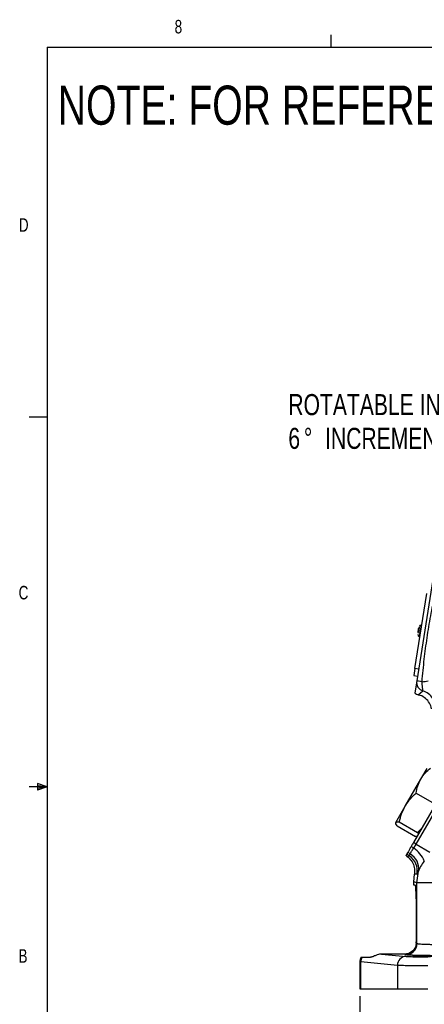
# Model space of a CAD drawing. Header units: inches. Extents: x 0.4 to 16.6, y 0.2 to 10.8.
# Tile 2 of 12: x 0.4 to 3.2, y 4 to 10.8. Entities that reach past the tile are written whole.
import ezdxf

# ---------------------------------------------------------------- set-up
doc = ezdxf.new("R2010")
doc.units = ezdxf.units.IN
doc.header["$MEASUREMENT"] = 0
doc.layers.add('BORDER', color=7, linetype='Continuous', lineweight=25)
doc.layers.add('SLD-0', color=7, linetype='Continuous', lineweight=25)
doc.styles.add('SLDTEXTSTYLE0', font='TXT', dxfattribs={"width": 0.75})
doc.dimstyles.new('SLDDIMSTYLE0', dxfattribs={"dimtxt": 0.145833, "dimasz": 0.13, "dimexe": 0, "dimexo": 0.0625, "dimgap": 0.036458, "dimtad": 0, "dimtih": 1, "dimtoh": 1, "dimdec": 1, "dimlfac": 2, "dimrnd": 1e-09, "dimzin": 12, "dimdsep": 46, "dimtxsty": 'SLDTEXTSTYLE0', "dimsah": 1, "dimcen": 0.09, "dimadec": 0, "dimazin": 3, "dimtfac": 1, "dimtdec": 1, "dimtofl": 0, "dimtmove": 0, "dimatfit": 3, "dimfxl": 0, "dimfrac": 2, "dimtolj": 1, "dimtzin": 12, "dimarcsym": 0})

# ---------------------------------------------------------------- blocks, each defined once
blk = doc.blocks.new('_D_2')
at = {"layer": 'SLD-0', "color": 7}
for p, q in [((4.7592, 4.1825), (4.7592, 3.5541)), ((2.7924, 4.0677), (2.7924, 3.5541)), ((2.7924, 3.6791), (3.4659, 3.6791)), ((3.638, 3.6791), (3.5936, 3.6791)), ((3.5936, 3.6791), (3.5936, 3.4474)), ((3.9612, 3.6791), (4.0056, 3.6791)), ((4.0056, 3.6791), (4.0056, 3.4474)), ((4.7592, 3.6791), (4.1333, 3.6791)), ((3.5936, 3.4474), (3.638, 3.4474)), ((4.0056, 3.4474), (3.9612, 3.4474))]:
    blk.add_line(p, q, dxfattribs=at)
for points in [[(2.7924, 3.6791), (2.9224, 3.6591), (2.9224, 3.6991)], [(4.7592, 3.6791), (4.6292, 3.6991), (4.6292, 3.6591)]]:
    blk.add_solid(points, dxfattribs=at)
at = {"layer": 'SLD-0', "color": 7, "char_height": 0.14583, "attachment_point": 1, "style": 'SLDTEXTSTYLE0'}
for s, insert in [('3.9', (3.665, 3.8966)), ('100', (3.638, 3.6353))]:
    blk.add_mtext(s, dxfattribs=dict(at, insert=insert))
blk = doc.blocks.new('SW_NOTE_0_1')
at = {"layer": 'SLD-0', "color": 0, "attachment_point": 1, "style": 'SLDTEXTSTYLE0'}
for s, insert, char_height in [('ROTATABLE IN', (-1.4471, 0.2859), 0.145833), ('6', (-1.4471, 0.0521), 0.1458), ('%%d', (-1.3394, 0.0521), 0.14583), ('INCREMENTS', (-1.192, 0.0521), 0.14583)]:
    blk.add_mtext(s, dxfattribs=dict(at, insert=insert, char_height=char_height))

msp = doc.modelspace()

# ---------------------------------------------------------------- linework, layer by layer
at = {"color": 7, "linetype": 'Continuous', "lineweight": 25}
for p, q in [((3.2989, 6.955), (3.1876, 6.2523)), ((3.1758, 6.3382), (3.258, 6.8567)), ((3.2232, 6.6372), (3.2175, 6.6381)), ((3.1987, 6.6151), (3.1944, 6.588)), ((3.1944, 6.588), (3.2149, 6.5847)), ((3.2036, 6.6144), (3.1987, 6.6151)), ((3.2052, 6.5603), (3.2109, 6.5594)), ((3.1758, 6.3382), (3.168, 6.2888)), ((3.168, 6.2888), (3.1927, 6.2849)), ((3.2005, 6.3343), (3.1758, 6.3382)), ((3.1876, 6.2523), (3.1742, 6.1681)), ((3.2246, 6.2464), (3.1876, 6.2523)), ((3.1986, 6.156), (3.2311, 6.1827)), ((3.2162, 5.5714), (3.2592, 5.6459)), ((3.1083, 5.3845), (3.2162, 5.5714)), ((3.4021, 5.543), (3.165, 5.1322)), ((3.183, 5.4751), (3.3098, 5.4019)), ((3.1846, 5.1209), (3.4029, 5.4991)), ((3.0425, 5.2706), (3.1083, 5.3845)), ((3.0672, 5.2746), (3.194, 5.2014)), ((3.0515, 5.2473), (3.1783, 5.1741)), ((3.2209, 5.229), (3.194, 5.2014)), ((3.194, 5.2014), (3.1996, 5.1922)), ((3.1846, 5.1209), (3.165, 5.1322)), ((3.167, 5.0937), (3.1846, 5.1209)), ((3.189, 5.1738), (3.1783, 5.1741)), ((3.1846, 5.1209), (3.2794, 5.0662)), ((3.12, 5.0371), (3.1132, 5.0426)), ((3.12, 5.0371), (3.1362, 5.0404)), ((3.1667, 4.8601), (3.1713, 4.9135)), ((3.1898, 4.9131), (3.1713, 4.9135)), ((3.1891, 4.854), (3.1997, 4.9343)), ((3.1891, 4.854), (3.1667, 4.8601)), ((3.1667, 4.8377), (3.1667, 4.8601)), ((3.1891, 4.4327), (3.1891, 4.854)), ((3.3765, 4.854), (3.1891, 4.854)), ((3.1777, 4.8377), (3.1667, 4.8377)), ((3.1859, 4.5252), (3.1859, 4.6502)), ((3.1849, 4.4352), (3.1891, 4.4327)), ((2.7924, 4.3059), (2.7924, 4.1177)), ((2.8005, 4.3046), (2.7924, 4.3057)), ((3.0535, 4.2809), (2.8005, 4.3046)), ((2.8005, 4.1177), (2.8005, 4.3046)), ((2.8099, 4.3377), (2.8682, 4.3377)), ((2.9434, 4.3593), (3.1137, 4.3434)), ((3.1035, 4.3593), (2.9434, 4.3593)), ((3.1112, 4.3547), (3.1035, 4.3593)), ((3.0535, 4.2809), (3.0535, 4.1177)), ((2.7924, 4.1177), (2.8005, 4.1177)), ((2.8005, 4.1177), (3.0535, 4.1177)), ((3.0535, 4.1177), (3.2654, 4.1177))]:
    msp.add_line(p, q, dxfattribs=at)
at = {"color": 8, "linetype": 'Continuous', "lineweight": 25}
msp.add_line((3.2175, 6.6381), (3.2052, 6.5603), dxfattribs=at)
at = {"color": 7, "linetype": 'Continuous', "lineweight": 25}
for centre, radius, start, end in [((3.216, 6.6282), 0.01, 81, 171), ((3.2068, 6.5702), 0.01, 171, 261), ((3.2493, 6.2425), 0.0625, 171.04677, 253.03048), ((3.1708, 5.0924), 0.0625, 216.48108, 236.38951), ((3.1831, 5.1116), 0.0713, 218.62537, 234.94991), ((3.0885, 4.9539), 0.1129, 349.98635, 61.60993), ((3.2596, 5.2434), 0.176, 231.3916, 238.25744), ((3.0558, 4.9271), 0.2003, 22.76874, 56.28781), ((3.0669, 4.9362), 0.1251, 349.35075, 56.35504), ((3.1111, 4.4328), 0.0781, 270.09405, 359.94087), ((2.8651, 4.3042), 0.0646, 148.71865, 179.65126), ((3.1154, 4.2815), 0.0619, 91.55936, 180.57641)]:
    msp.add_arc(centre, radius, start, end, dxfattribs=at)
at = {"color": 8, "linetype": 'Continuous', "lineweight": 25}
for centre, radius, start, end in [((3.1524, 6.9524), 0.7096, 275.84321, 279.31965), ((3.1946, 6.0631), 0.1251, 32.70024, 73.04598)]:
    msp.add_arc(centre, radius, start, end, dxfattribs=at)
at = {"color": 7, "linetype": 'Continuous', "lineweight": 25}
for centre, major_axis, ratio, start_param, end_param in [((3.2137, 6.2167), (-0.0506, -0.0368), 0.999315, 0.259886, 0.698804), ((3.1777, 4.6502), (0, 0.1875), 0.043661, 4.712389, 6.283185), ((3.1777, 4.5252), (0, 0.1875), 0.043661, 4.211845, 4.712389)]:
    msp.add_ellipse(centre, major_axis=major_axis, ratio=ratio, start_param=start_param, end_param=end_param, dxfattribs=at)
msp.add_ellipse((3.2631, 4.3442), major_axis=(0.1055, 0), ratio=0.026186, dxfattribs=at)
for points, knots in [([(3.2246, 6.2464), (3.2295, 6.2987), (3.2388, 6.4005), (3.2595, 6.5525), (3.284, 6.7024), (3.3048, 6.8024), (3.3152, 6.8524)], [0, 0, 0, 0, 0.257055, 0.500157, 0.750034, 1, 1, 1, 1]), ([(3.2055, 6.6258), (3.2051, 6.6236), (3.2046, 6.6202), (3.2035, 6.6137), (3.2027, 6.6081), (3.2017, 6.6023), (3.2009, 6.5967), (3.2003, 6.5935), (3.2001, 6.5921)], [0, 0, 0, 0, 0.278738, 0.430263, 0.582055, 0.733579, 0.885372, 1, 1, 1, 1]), ([(3.1969, 6.5719), (3.1969, 6.5718), (3.1969, 6.5717), (3.197, 6.5726), (3.1971, 6.5729)], [0, 0, 0, 0, 0.658648, 1, 1, 1, 1]), ([(3.2311, 6.1827), (3.2311, 6.1831), (3.2312, 6.1837), (3.2308, 6.1878), (3.23, 6.1939), (3.2289, 6.2019), (3.2278, 6.2117), (3.2266, 6.2227), (3.2255, 6.2346), (3.2249, 6.2425), (3.2246, 6.2464)], [0, 0, 0, 0, 0.124898, 0.249999, 0.369229, 0.500045, 0.61697, 0.749972, 0.877544, 1, 1, 1, 1]), ([(3.291, 6.0593), (3.2869, 6.0728), (3.2786, 6.0998), (3.2501, 6.1322), (3.2214, 6.1494), (3.2033, 6.1546), (3.1986, 6.156)], [0, 0, 0, 0, 0.298623, 0.597248, 0.895814, 1, 1, 1, 1]), ([(3.2162, 5.5714), (3.2174, 5.5734), (3.2265, 5.5889), (3.2471, 5.6161), (3.271, 5.6375), (3.283, 5.6483)], [0, 0, 0, 0, 0.0701, 0.53079, 1, 1, 1, 1]), ([(3.183, 5.4751), (3.1864, 5.4918), (3.1933, 5.5257), (3.2085, 5.5561), (3.2162, 5.5714)], [0, 0, 0, 0, 0.495458, 1, 1, 1, 1]), ([(3.1083, 5.3845), (3.1097, 5.3869), (3.1202, 5.4048), (3.1435, 5.4366), (3.1697, 5.4622), (3.183, 5.4751)], [0, 0, 0, 0, 0.070094, 0.530786, 1, 1, 1, 1]), ([(3.0672, 5.2746), (3.0719, 5.2936), (3.0814, 5.3319), (3.0993, 5.3669), (3.1083, 5.3845)], [0, 0, 0, 0, 0.495458, 1, 1, 1, 1]), ([(3.0515, 5.2473), (3.0481, 5.2522), (3.0412, 5.2622), (3.0421, 5.2678), (3.0425, 5.2706)], [0, 0, 0, 0, 0.495458, 1, 1, 1, 1]), ([(3.0425, 5.2706), (3.0428, 5.271), (3.0443, 5.2733), (3.0507, 5.2758), (3.0617, 5.275), (3.0672, 5.2746)], [0, 0, 0, 0, 0.070098, 0.530789, 1, 1, 1, 1]), ([(3.165, 5.1322), (3.163, 5.1288), (3.1594, 5.1226), (3.1543, 5.1138), (3.1513, 5.1085), (3.1498, 5.1059)], [0, 0, 0, 0, 0.385526, 0.691234, 1, 1, 1, 1]), ([(3.1205, 5.0552), (3.1203, 5.0548), (3.1194, 5.0533), (3.1181, 5.0509), (3.1159, 5.0471), (3.1143, 5.0444), (3.1132, 5.0426)], [0, 0, 0, 0, 0.107866, 0.323599, 0.539332, 1, 1, 1, 1]), ([(3.1274, 5.0671), (3.1261, 5.0649), (3.1236, 5.0606), (3.1213, 5.0565), (3.1208, 5.0557), (3.1205, 5.0552)], [0, 0, 0, 0, 0.328063, 0.659055, 1, 1, 1, 1]), ([(3.1498, 5.1059), (3.1476, 5.102), (3.141, 5.0906), (3.133, 5.0769), (3.1289, 5.0697), (3.1274, 5.0671)], [0, 0, 0, 0, 0.245745, 0.730098, 1, 1, 1, 1]), ([(3.1362, 5.0404), (3.1367, 5.041), (3.1377, 5.0422), (3.1407, 5.0496), (3.1422, 5.0532)], [0, 0, 0, 0, 0.502194, 1, 1, 1, 1]), ([(3.1422, 5.0532), (3.1434, 5.056), (3.1459, 5.0617), (3.1537, 5.0748), (3.1618, 5.0863), (3.167, 5.0937)], [0, 0, 0, 0, 0.2604, 0.523279, 1, 1, 1, 1]), ([(3.12, 5.0371), (3.1307, 5.0278), (3.1522, 5.0094), (3.1703, 4.9703), (3.1745, 4.9371), (3.172, 4.9183), (3.1713, 4.9135)], [0, 0, 0, 0, 0.298576, 0.597161, 0.895543, 1, 1, 1, 1]), ([(3.2405, 5.0046), (3.2311, 4.9912), (3.2128, 4.9652), (3.2039, 4.9444), (3.1997, 4.9343)], [0, 0, 0, 0, 0.515161, 1, 1, 1, 1]), ([(3.1997, 4.9343), (3.1973, 4.9281), (3.1928, 4.9157), (3.1908, 4.914), (3.1898, 4.9131)], [0, 0, 0, 0, 0.500887, 1, 1, 1, 1]), ([(3.1849, 4.4352), (3.1835, 4.4257), (3.1804, 4.4046), (3.1617, 4.3801), (3.1393, 4.3659), (3.118, 4.36), (3.108, 4.3595), (3.1035, 4.3593)], [0, 0, 0, 0, 0.228295, 0.50916, 0.794211, 0.909374, 1, 1, 1, 1]), ([(3.1891, 4.4327), (3.1899, 4.4323), (3.1913, 4.4317), (3.1972, 4.4309), (3.2066, 4.43), (3.222, 4.429), (3.2464, 4.4279), (3.2751, 4.4271), (3.3076, 4.4265), (3.3418, 4.4261), (3.365, 4.426), (3.3765, 4.426)], [0, 0, 0, 0, 0.094441, 0.174707, 0.240789, 0.376634, 0.500195, 0.629985, 0.756546, 0.879883, 1, 1, 1, 1]), ([(2.8012, 4.3377), (2.7986, 4.3325), (2.7935, 4.3224), (2.7928, 4.3111), (2.7924, 4.3057)], [0, 0, 0, 0, 0.517869, 1, 1, 1, 1]), ([(2.8012, 4.3377), (2.8015, 4.3377), (2.8019, 4.3377), (2.8048, 4.3377), (2.8082, 4.3377), (2.8099, 4.3377)], [0, 0, 0, 0, 0.311383, 0.654131, 1, 1, 1, 1]), ([(2.9434, 4.3593), (2.9389, 4.359), (2.9283, 4.3584), (2.9106, 4.3534), (2.8898, 4.3445), (2.8763, 4.3383), (2.8698, 4.3378), (2.8682, 4.3377)], [0, 0, 0, 0, 0.108191, 0.255469, 0.490158, 0.869279, 1, 1, 1, 1]), ([(3.3765, 4.3481), (3.3607, 4.3481), (3.3282, 4.3481), (3.2799, 4.3485), (3.2334, 4.3491), (3.1916, 4.3499), (3.1572, 4.351), (3.1319, 4.3522), (3.1158, 4.3534), (3.1127, 4.3543), (3.1112, 4.3547)], [0, 0, 0, 0, 0.1169641, 0.2405405, 0.3689583, 0.4999461, 0.6309427, 0.7593852, 0.8829968, 1, 1, 1, 1]), ([(3.1137, 4.3434), (3.1197, 4.3429), (3.1319, 4.3421), (3.1686, 4.3411), (3.2147, 4.3405), (3.2488, 4.3404), (3.2654, 4.3403)], [0, 0, 0, 0, 0.243335, 0.500047, 0.756732, 1, 1, 1, 1]), ([(3.2654, 4.2779), (3.242, 4.2779), (3.2106, 4.278), (3.174, 4.2782), (3.1524, 4.2784), (3.1208, 4.2788), (3.0909, 4.2794), (3.066, 4.2802), (3.0578, 4.2806), (3.0535, 4.2809)], [0, 0, 0, 0, 0.244944, 0.32894, 0.413956, 0.499993, 0.729659, 0.859828, 1, 1, 1, 1])]:
    msp.add_open_spline(points, degree=3, knots=knots, dxfattribs=at)
at = {"layer": 'BORDER'}
for p, q in [((2.5948, 10.6421), (2.5948, 10.7269)), ((0.6263, 10.6421), (16.3763, 10.6421)), ((0.6263, 10.6421), (0.6263, 0.3921)), ((0.6263, 8.0796), (0.5013, 8.0796)), ((0.5591, 5.5411), (0.5591, 5.4945)), ((0.6263, 5.5171), (0.5591, 5.5411)), ((0.6263, 5.5171), (0.5591, 5.5261)), ((0.6263, 5.5171), (0.5013, 5.5171)), ((0.6263, 5.5171), (0.5591, 5.5068)), ((0.6263, 5.5171), (0.5591, 5.4945))]:
    msp.add_line(p, q, dxfattribs=at)

# ---------------------------------------------------------------- block references
at = {"layer": 'SLD-0', "color": 7}
msp.add_blockref('SW_NOTE_0_1', (3.7447, 7.9532), dxfattribs=at)

# ---------------------------------------------------------------- texts
at = {"color": 7, "linetype": 'Continuous', "lineweight": 0, "char_height": 0.0937, "attachment_point": 1, "style": 'SLDTEXTSTYLE0'}
for s, insert in [('8', (1.5091, 10.8315)), ('D', (0.4286, 9.4575)), ('C', (0.4273, 6.9103)), ('B', (0.4264, 4.3932))]:
    msp.add_mtext(s, dxfattribs=dict(at, insert=insert))
at = {"layer": 'SLD-0', "insert": (0.6985, 10.3763), "char_height": 0.270833, "attachment_point": 1, "style": 'SLDTEXTSTYLE0'}
msp.add_mtext('NOTE: FOR REFERENCE ONLY', dxfattribs=at)

# ---------------------------------------------------------------- dimensions: what is measured, and where the dimension line sits
at = {"layer": 'SLD-0', "color": 7}
dim = msp.add_linear_dim(base=(2.7924, 3.6791), p1=(4.7592, 4.2325), p2=(2.7924, 4.1177), dimstyle='SLDDIMSTYLE0', dxfattribs=at)
dim.commit()
dim.dimension.update_dxf_attribs({"geometry": '_D_2', "text_midpoint": (3.7996, 3.6791), "dimtype": 160})

doc.saveas('drawing.dxf')
